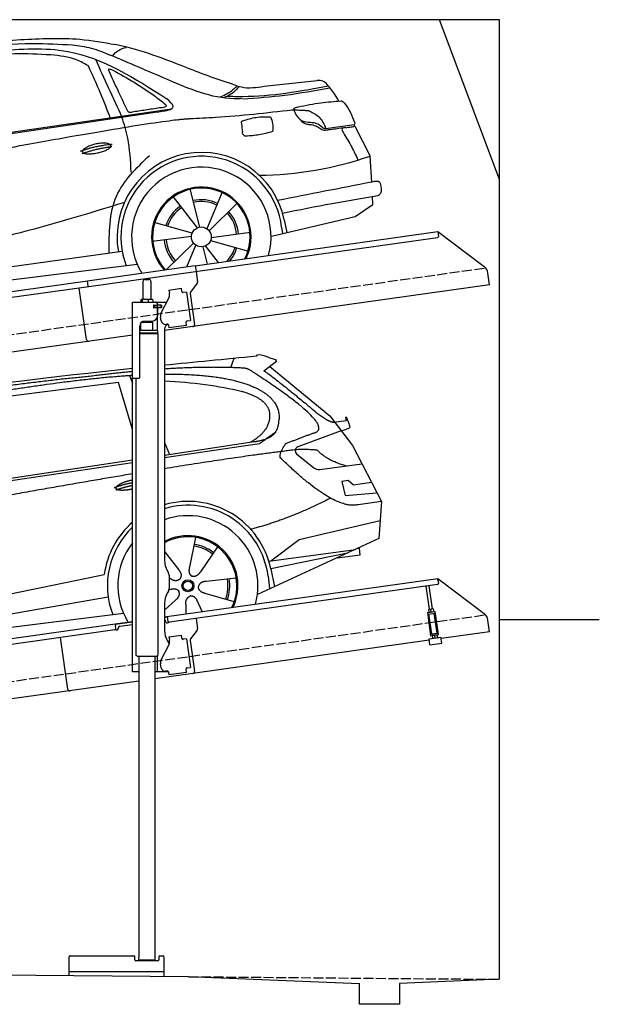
# Model space of a CAD drawing. Extents: x 524 to 6324, y 315 to 5240.
# Tile 3 of 3: x 3424 to 6324, y 315 to 5240. Entities that reach past the tile are written whole.
import ezdxf

# ---------------------------------------------------------------- set-up
doc = ezdxf.new("R2010")
doc.units = 0
doc.header["$LTSCALE"] = 10
doc.header["$MEASUREMENT"] = 0
doc.linetypes.add('GEN3', pattern=[6.25, 5, -1.25])
doc.layers.get('0').update_dxf_attribs({"linetype": 'CONTINUOUS'})
for name, color, linetype in [('3', 6, 'GEN3'), ('CAR', 1, 'CONTINUOUS'), ('SICHTBARE_KANTEN_DIN_', 7, 'CONTINUOUS')]:
    doc.layers.add(name, color=color, linetype=linetype)
doc.layers.add('AM_0', color=7, linetype='CONTINUOUS', lineweight=30)

# ---------------------------------------------------------------- blocks, each defined once
blk = doc.blocks.new('car_150')
at = {"layer": 'CAR'}
for p, q in [((13419.2, 1691), (13440.8, 1736.1)), ((12852.3, 1684.4), (12150.5, 1682.1)), ((12893.2, 1443.1), (12852.3, 1684.4)), ((12911.4, 1713.8), (12921.4, 1673.7)), ((13649.1, 1693.4), (13579.8, 1653)), ((13612.7, 1672.2), (13882, 1390.9)), ((13821.3, 1410.9), (13867.6, 1371.9)), ((13882, 1390.9), (13975.4, 1230.3)), ((13044.2, 1359.1), (13061.8, 1297.5)), ((13896.3, 1358), (13960.6, 1358.2)), ((10839.1, 1237.2), (12874.8, 1292.4)), ((13035, 1284), (13434.9, 1294.1)), ((13036.5, 1296.8), (13490.1, 1309.1)), ((13434.9, 1294.1), (13517.7, 1297.1)), ((13928.7, 1310.6), (13703.2, 1256.7)), ((13928.7, 1310.6), (13956.3, 1315.1)), ((10792.4, 1227), (12873.3, 1279.9)), ((13693.4, 1223.4), (13769.9, 1143.6)), ((13975.4, 1230.3), (14085, 934.5)), ((13799.3, 1131.2), (14011, 1134.1)), ((13933.1, 1058.7), (13900.4, 1058.1)), ((13900.4, 1058.1), (13908.6, 986.7)), ((13957.3, 1033.3), (13933.1, 1058.7)), ((14047.8, 1034.9), (13957.3, 1033.3)), ((13908.6, 986.7), (14067.8, 981)), ((14085, 934.5), (13968.1, 932.9)), ((14085, 934.5), (14050.3, 752)), ((13141, 869.2), (13092, 726)), ((13654.4, 796.4), (14067.1, 840.8)), ((12978, 818.6), (13036.1, 720.2)), ((13244.2, 809.3), (13143.9, 695.8)), ((13500.7, 706.9), (13654.4, 796.4)), ((12632.4, 738.6), (12664.9, 741.2)), ((14050.3, 752), (13413, 548)), ((10765.8, 586.7), (12632.4, 738.6)), ((13489.8, 706.7), (13927.7, 712.7)), ((13886, 699.4), (13494.9, 667.6)), ((13947.4, 714.7), (13934, 714.7)), ((13947.5, 682.1), (13947.4, 714.7)), ((12984.9, 685.1), (12991.3, 680.2)), ((13318, 642.1), (13166.6, 644.4)), ((13494.9, 667.6), (13502.3, 576.6)), ((13831.6, 682), (13947.5, 682.1)), ((10786.5, 535.1), (12670.6, 626.7)), ((12976.6, 624.6), (12979.5, 625.3)), ((13477, 633.5), (13477, 568.5)), ((12942.4, 527.2), (13003.7, 570.3)), ((13047.9, 495.3), (13052.4, 542.1)), ((13127.9, 496.8), (13108.7, 559.2)), ((13292.9, 525.4), (13154, 585.7)), ((10688.1, 535.1), (12736.4, 536.2))]:
    blk.add_line(p, q, dxfattribs=at)
for radius in [30.1, 23.6]:
    blk.add_circle((13073.2, 633.8), radius, dxfattribs=at)
for centre, radius, start, end in [((13707.9, 1237.3), 20, 103.4358, 223.7473), ((13798.8, 1171.2), 40, 223.7473, 270.7861), ((13073.6, 633.3), 403.4, 0.0315, 99.935), ((13073.6, 633.3), 422.7, 4.6504, 99.1419), ((13073.6, 633.3), 422.7, 124.0292, 165.2126), ((13073.6, 633.3), 403.4, 126.4564, 193.9312), ((13073.2, 633.8), 200.6, 117.1152, 118.6429), ((13073.2, 633.8), 200.6, 45.1152, 74.5463), ((13073.2, 633.8), 209.6, 45.262, 74.3995), ((13073.2, 633.8), 200.6, 333.1152, 2.5463), ((13073.2, 633.8), 209.6, 333.262, 2.3995)]:
    blk.add_arc(centre, radius, start, end, dxfattribs=at)
at = {"layer": 'CAR', "color": 1}
for radius, start, end in [(350.6, 337.8443, 102.4953), (350.6, 135.1816, 204.2079), (245, 326.7419, 111.5119), (250.6, 327.615, 110.8156)]:
    blk.add_arc((13073.2, 633.8), radius, start, end, dxfattribs=at)
at = {"layer": 'CAR'}
for points, degree in [([(11210.2, 1685.6), (11542.9, 1749.4), (12105.1, 1762), (12930.5, 1747.4)], 3), ([(12704.3, 1733.1), (12355.7, 1743.2), (11740.1, 1722.1)], 2), ([(12928.4, 1730.7), (12821.6, 1733.6), (12704.3, 1733.1)], 2), ([(13480.9, 1680.7), (13311.8, 1711.2), (13088.8, 1724)], 2), ([(13091.3, 1744.3), (13237.9, 1741.3), (13392.2, 1737.5), (13554.4, 1733)], 3), ([(13554.4, 1733), (13562.4, 1752.7), (13610.5, 1716.8), (13648.2, 1701.9)], 3), ([(13085.7, 1699.1), (13316, 1672.5), (13510.3, 1621.4), (13649.5, 1535.3), (13627.4, 1407.4)], 4), ([(13531.1, 1651.2), (13504.7, 1676.4), (13480.9, 1680.7)], 2), ([(13649.1, 1693.4), (13650.8, 1695), (13646.2, 1697.1), (13650.7, 1700.9), (13648.2, 1701.9)], 4), ([(13081.7, 1665.8), (13216.8, 1643.4), (13354, 1605.1), (13455.3, 1568)], 3), ([(13782.7, 1314.6), (13923.3, 1322), (13531.1, 1651.2)], 2), ([(13579.8, 1653), (13583.8, 1663.8), (13821.3, 1410.9)], 2), ([(13455.3, 1568), (13571.8, 1520.1), (13582.6, 1454.2)], 2), ([(13582.6, 1454.2), (13589.9, 1359.8), (13473.4, 1308.7)], 2), ([(13490.1, 1309.1), (13540.2, 1310.5), (13607.7, 1314), (13619.9, 1364.1), (13627.4, 1407.4)], 4), ([(13517.7, 1297.1), (13547.8, 1313.8), (13602.8, 1344.7)], 2), ([(13867.6, 1371.9), (13876, 1364.8), (13894, 1355.1), (13898.5, 1357.6), (13900.4, 1359.2)], 4), ([(13960.6, 1358.2), (13957.9, 1406.1), (13973.8, 1323.1)], 2), ([(13609.5, 1213.7), (13606.8, 1237.9), (13646, 1280.8)], 2), ([(13646, 1280.8), (13782.7, 1314.6)], 1), ([(13973.8, 1323.1), (13974.1, 1319.4), (13966.4, 1316.7), (13956.3, 1315.1)], 3), ([(13710.6, 1243.2), (13442.1, 1244.8), (13028.3, 1229.3)], 2), ([(13798.7, 1227.2), (13797.4, 1230.2), (13710.6, 1243.2)], 2), ([(12866.3, 1222.8), (11949.2, 1183.9), (10404.4, 1071.4)], 2), ([(12775.3, 1160.9), (12774.4, 1168.7), (12785.6, 1178.2), (12809.4, 1187.4), (12837.3, 1192.4), (12862.6, 1193)], 5), ([(13968.1, 932.9), (13845.3, 918), (13609.5, 1213.7)], 2), ([(13931.8, 1133), (13845.5, 1166.6), (13798.7, 1227.2)], 2), ([(12766.3, 1166), (12812.1, 1177.1), (12861, 1179.8)], 2), ([(12773.7, 1153.3), (12815.9, 1162.4), (12859.4, 1166.5)], 2), ([(12857.1, 1147.9), (12833.5, 1145.1), (12808.5, 1145), (12787.3, 1147.9), (12776.2, 1153.7), (12775.3, 1160.9)], 5), ([(13835.3, 982), (13612, 900.6), (13419.6, 876.1)], 2), ([(13036.1, 720.2), (13054.6, 694.2), (13038.2, 672.9)], 2), ([(13092, 726), (13087.7, 713.3), (13084, 699.2), (13088.6, 685.5), (13099.5, 679.2)], 4), ([(13143.9, 695.8), (13135.1, 685.8), (13124.6, 675.6), (13110.4, 672.8), (13099.5, 679.2)], 4), ([(12991.3, 680.2), (13015.2, 659), (13038.2, 672.9)], 2), ([(13166.6, 644.4), (13134.8, 647.5), (13124.4, 622.8)], 2), ([(12979.5, 625.3), (13010, 634.8), (13025.2, 612.6)], 2), ([(13003.7, 570.3), (13031.3, 586.5), (13025.2, 612.6)], 2), ([(13154, 585.7), (13123.7, 595.9), (13124.4, 622.8)], 2), ([(13052.4, 542.1), (13052.7, 574.1), (13078.5, 581.6)], 2), ([(13112.1, 548.2), (13105.2, 579.4), (13078.5, 581.6)], 2)]:
    blk.add_open_spline(points, degree=degree, dxfattribs=at)
blk.add_open_spline([(11380.1, 1676.4), (11407, 1677.9), (11545.9, 1684.7), (12131.3, 1711.8), (12584.9, 1726.7), (12852.7, 1717.4), (12926.2, 1712.9)], degree=4, knots=[0.0821318, 0.0821318, 0.0821318, 0.0821318, 0.0821318, 0.258851, 0.508851, 0.6086078, 0.6086078, 0.6086078, 0.6086078, 0.6086078], dxfattribs=at)
blk = doc.blocks.new('car_150_')
at = {"layer": 'CAR'}
for p, q in [((6993.7, 5277.2), (7129.2, 5288.8)), ((8349.8, 5065.2), (8614.8, 5095.9)), ((5703.5, 4603.8), (7806, 4931.3)), ((5748.6, 4619.9), (7887.1, 4949.3)), ((8659.8, 4857.1), (8801.1, 4877.5)), ((8805, 4869.2), (8883.2, 4720.4)), ((8891.2, 4589.9), (8883.2, 4720.4)), ((8033.2, 4358.3), (7982.9, 4548.5)), ((8143.1, 4534), (8068.7, 4350.5)), ((7897.5, 4510.1), (8019.3, 4353.9)), ((8898.1, 4478.2), (8895.6, 4518.3)), ((8079.5, 4340.6), (8219, 4479.2)), ((8810.7, 4417.6), (8898.1, 4478.2)), ((8391.6, 4316.2), (8810.7, 4417.6)), ((8455.6, 4397.8), (8469.1, 4334.6)), ((7994.7, 4327.2), (7804.9, 4378.7)), ((8442.3, 4361.7), (8446.4, 4329.7)), ((7795.4, 4285.5), (7991.5, 4312.9)), ((8087.2, 4291.6), (8277, 4240.1)), ((8286.5, 4333.3), (8090.4, 4305.9)), ((8002.4, 4278.2), (7867.9, 4144.6)), ((7969.2, 4159.6), (8013.2, 4268.3)), ((8048.7, 4260.5), (8071.6, 4173.8)), ((8127.2, 4182.1), (8062.7, 4264.8)), ((7646, 4233.7), (5761.2, 3956.2)), ((5689.3, 3904.2), (7721.3, 4169.7))]:
    blk.add_line(p, q, dxfattribs=at)
blk.add_circle((8041, 4309.4), 49.6, dxfattribs=at)
for centre, radius, start, end in [((8042.2, 4309.4), 422.7, 12.065, 190.707), ((8042.2, 4309.4), 403.4, 7.4461, 201.5292), ((8307.4, 6330.9), 1710.3, 270.6601, 289.6726), ((8041, 4309.4), 348.9, 345.0424, 211.6777), ((8041, 4309.4), 249, 334.6275, 221.995), ((8041, 4309.4), 244.1, 333.8517, 222.7626), ((8041, 4309.4), 186.2, 64.7762, 103.2667), ((8041, 4309.4), 176.5, 64.6018, 103.1816), ((8041, 4309.4), 186.2, 124.7762, 163.2667), ((8041, 4309.4), 176.5, 124.6018, 163.1816), ((8041, 4309.4), 186.2, 4.7762, 43.2667), ((8041, 4309.4), 176.5, 4.6018, 43.1816), ((8041, 4309.4), 186.2, 184.7762, 223.2667), ((8041, 4309.4), 176.5, 184.6018, 223.1816), ((8041, 4309.4), 176.5, 316.6896, 343.1816), ((8041, 4309.4), 186.2, 320.3371, 343.2667)]:
    blk.add_arc(centre, radius, start, end, dxfattribs=at)
for points, degree, knots in [([(6590.3, 5194.3), (6790.1, 5231.4), (7055.2, 5280.6), (7323.2, 5267.8), (7389.2, 5264.7)], 3, [0, 0, 0, 0, 605.994997, 803.781644, 803.781644, 803.781644, 803.781644]), ([(7129.2, 5288.8), (7228.1, 5294.9), (7387.4, 5304.7), (7544.3, 5278.3), (7603.8, 5268.4)], 3, [0, 0, 0, 0, 296.050466, 476.332401, 476.332401, 476.332401, 476.332401]), ([(7010.2, 5233), (7130.8, 5242.4), (7438, 5266.3), (7702.5, 5100), (7863.2, 4999)], 3, [0, 0, 0, 0, 355.261483, 904.814862, 904.814862, 904.814862, 904.814862]), ([(7389.2, 5264.7), (7420.8, 5260.7), (7486.1, 5252.6), (7547.1, 5227.9), (7578.6, 5215.1)], 3, [0, 0, 0, 0, 95.129403, 196.544102, 196.544102, 196.544102, 196.544102]), ([(7590.1, 5210.4), (7598.8, 5221.2), (7616.6, 5243), (7643.8, 5250.6), (7657.5, 5254.4)], 3, [0, 0, 0, 0, 40.483158, 82.304269, 82.304269, 82.304269, 82.304269]), ([(8191, 5074.7), (8107.9, 5098.3), (7930.3, 5167), (7746.4, 5237.4), (7603.8, 5268.4)], 3, [5.571538, 5.571538, 5.571538, 5.571538, 32.165526, 64.936902, 64.936902, 64.936902, 64.936902]), ([(7280.4, 5213.4), (7220.4, 5216.3), (7078, 5223.2), (6937, 5200.9), (6855.4, 5188)], 3, [0, 0, 0, 0, 179.578451, 426.729981, 426.729981, 426.729981, 426.729981]), ([(7469.5, 5159.8), (7450.1, 5170.8), (7392.1, 5203.7), (7325, 5209.6), (7280.4, 5213.4)], 3, [0, 0, 0, 0, 66.345015, 198.470892, 198.470892, 198.470892, 198.470892]), ([(8238.8, 5002.4), (8225.9, 5001.9), (8097.3, 4997.4), (7874.9, 5091.2), (7673.8, 5175.3), (7578.6, 5215.1)], 3, [0, 0, 0, 0, 38.601997, 385.248101, 697.121472, 697.121472, 697.121472, 697.121472]), ([(7582.2, 4896.4), (7565.7, 4939), (7531.3, 5028.2), (7490.7, 5114.7), (7469.5, 5159.8)], 3, [0, 0, 0, 0, 136.989327, 286.582756, 286.582756, 286.582756, 286.582756]), ([(7575.1, 5131.1), (7572.7, 5136.8), (7566.4, 5151.1), (7582.7, 5144.2), (7592.5, 5140)], 3, [0, 0, 0, 0, 14.214257, 36.026738, 36.026738, 36.026738, 36.026738]), ([(7668, 4935.3), (7650.2, 4969.8), (7620.8, 5036.6), (7588.5, 5099.8), (7575.1, 5131.1)], 3, [2.591518, 2.591518, 2.591518, 2.591518, 14.396583, 24.038621, 24.038621, 24.038621, 24.038621]), ([(7592.5, 5140), (7663.4, 5100.7), (7754.6, 5050.2), (7836.7, 4986.2), (7855.1, 4971.8)], 3, [0, 0, 0, 0, 242.296972, 312.074439, 312.074439, 312.074439, 312.074439]), ([(8191, 5074.7), (8205.8, 5069.3), (8256.7, 5050.7), (8311.1, 5059.2), (8349.8, 5065.2)], 3, [0, 0, 0, 0, 46.804205, 160.961784, 160.961784, 160.961784, 160.961784]), ([(8659.2, 5083.2), (8653.8, 5087.2), (8640.8, 5096.8), (8624.4, 5096.2), (8614.8, 5095.9)], 3, [0, 0, 0, 0, 19.609343, 47.348199, 47.348199, 47.348199, 47.348199]), ([(8723.8, 4994.4), (8716.5, 5006.5), (8697.8, 5038.1), (8673.9, 5066), (8659.2, 5083.2)], 3, [0, 0, 0, 0, 42.278278, 110.016544, 110.016544, 110.016544, 110.016544]), ([(8213.4, 5067), (8204.8, 5057.5), (8180.8, 5030.7), (8147.4, 5016.7), (8125.8, 5007.6)], 3, [0, 0, 0, 0, 37.936628, 106.922734, 106.922734, 106.922734, 106.922734]), ([(8224.6, 5063.8), (8219.5, 5057.3), (8207.5, 5042.1), (8182.3, 5022), (8161, 5011.9), (8149.7, 5006.6)], 3, [0, 0, 0, 0, 24.71914, 58.083873, 95.394075, 95.394075, 95.394075, 95.394075]), ([(8163.6, 5014.3), (8190.3, 5013.8), (8360.5, 5010.7), (8528.5, 5042.5), (8670.3, 5069.3)], 3, [0, 0, 0, 0, 79.824219, 510.28314, 510.28314, 510.28314, 510.28314]), ([(8240.9, 5001), (8312.1, 5006.7), (8458.8, 5018.5), (8603.3, 5046.3), (8677.8, 5060.7)], 3, [0, 0, 0, 0, 213.973217, 441.202015, 441.202015, 441.202015, 441.202015]), ([(7806, 4931.3), (7851.9, 4937.1), (7921.3, 4946), (7877.9, 4985.6), (7863.2, 4999)], 3, [0, 0, 0, 0, 93.644646, 141.842533, 141.842533, 141.842533, 141.842533]), ([(8521.1, 4963.5), (8558.7, 4971.4), (8629.4, 4986.3), (8701.3, 4992.4), (8734.9, 4995.3)], 3, [0, 0, 0, 0, 115.283952, 216.335245, 216.335245, 216.335245, 216.335245]), ([(8734.9, 4995.3), (8735.5, 4995.3), (8742.3, 4994.7), (8774, 4959.5), (8789.9, 4921.4), (8803.6, 4888.9)], 3, [0, 0, 0, 0, 1.734697, 20.495648, 128.700618, 128.700618, 128.700618, 128.700618]), ([(7690.7, 4930.9), (7682.9, 4929), (7673.3, 4926.7), (7668.9, 4934), (7668, 4935.3)], 3, [0, 0, 0, 0, 20.033107, 24.561149, 24.561149, 24.561149, 24.561149]), ([(7827.4, 4952.7), (7804.1, 4948.8), (7758.6, 4941.2), (7712.9, 4934.3), (7690.7, 4930.9)], 3, [0, 0, 0, 0, 70.948783, 138.444185, 138.444185, 138.444185, 138.444185]), ([(7855.1, 4971.8), (7856.9, 4969.4), (7866.6, 4956.8), (7844.9, 4954.5), (7827.4, 4952.7)], 3, [0, 0, 0, 0, 8.218705, 42.579443, 42.579443, 42.579443, 42.579443]), ([(8489.1, 4946.9), (8362.2, 4931.3), (8192.7, 4910.5), (8022.3, 4901.3), (7979.4, 4899)], 3, [0, 0, 0, 0, 383.276615, 511.9713, 511.9713, 511.9713, 511.9713]), ([(8499.4, 4953.2), (8499.6, 4954.1), (8500.1, 4956.8), (8502.7, 4957.8), (8504.4, 4958.4)], 3, [0, 0, 0, 0, 2.821477, 7.666518, 7.666518, 7.666518, 7.666518]), ([(8514.3, 4920.1), (8507.6, 4929.7), (8500.3, 4940.1), (8499.5, 4952.2), (8499.4, 4953.2)], 3, [0, 0, 0, 0, 33.566473, 36.446484, 36.446484, 36.446484, 36.446484]), ([(8504.4, 4958.4), (8507.8, 4959.8), (8513.2, 4962), (8519, 4963.1), (8521.1, 4963.5)], 3, [0, 0, 0, 0, 10.993467, 17.505662, 17.505662, 17.505662, 17.505662]), ([(8578.5, 4942.4), (8595.8, 4933.8), (8633.1, 4915.4), (8650.5, 4877.5), (8659.8, 4857.1)], 3, [0, 0, 0, 0, 56.143574, 121.02194, 121.02194, 121.02194, 121.02194]), ([(7687.8, 4631.1), (7684.2, 4688.1), (7678.4, 4781.5), (7650.4, 4870.6), (7639.4, 4905.3)], 3, [0, 0, 0, 0, 170.454794, 279.374153, 279.374153, 279.374153, 279.374153]), ([(8245.8, 4892.2), (8242.8, 4891.2), (8235.4, 4888.9), (8236.5, 4880.8), (8237.1, 4876.1)], 3, [0, 0, 0, 0, 8.69426, 20.870259, 20.870259, 20.870259, 20.870259]), ([(8244.9, 4892.1), (8266.5, 4899), (8311.3, 4913.4), (8358.3, 4912.8), (8382.6, 4912.4)], 3, [0, 0, 0, 0, 67.706114, 140.005181, 140.005181, 140.005181, 140.005181]), ([(8382.6, 4912.4), (8386.9, 4901.5), (8396, 4877.8), (8394.2, 4852.5), (8393.3, 4838.9)], 3, [0, 0, 0, 0, 34.900949, 75.090232, 75.090232, 75.090232, 75.090232]), ([(8645.2, 4860.1), (8634.4, 4868.9), (8603, 4892.4), (8542.9, 4879.7), (8521, 4910.7), (8514.3, 4920.1)], 3, [0.658544, 0.658544, 0.658544, 0.658544, 4.748765, 12.290755, 15.589596, 15.589596, 15.589596, 15.589596]), ([(8581.1, 4874.9), (8574.1, 4874.8), (8553.6, 4874.6), (8539.3, 4890.4), (8529.9, 4900.7)], 3, [0, 0, 0, 0, 20.376363, 59.606847, 59.606847, 59.606847, 59.606847]), ([(8803.6, 4888.9), (8804.6, 4886.7), (8806.7, 4882.3), (8803, 4879.1), (8801.1, 4877.5)], 3, [0, 0, 0, 0, 6.560892, 13.117252, 13.117252, 13.117252, 13.117252]), ([(8260.3, 4814.7), (8256.8, 4815.3), (8246, 4817.1), (8244, 4829), (8242.7, 4837)], 3, [0, 0, 0, 0, 9.934216, 31.059147, 31.059147, 31.059147, 31.059147]), ([(8393.3, 4838.9), (8371.3, 4832.7), (8327.5, 4820.2), (8282.1, 4816.4), (8259.4, 4814.5)], 3, [0, 0, 0, 0, 68.25117, 136.398239, 136.398239, 136.398239, 136.398239]), ([(8629.7, 4855.7), (8623.1, 4860), (8608.2, 4869.6), (8590.8, 4873), (8581.1, 4874.9)], 3, [0, 0, 0, 0, 23.382166, 52.652276, 52.652276, 52.652276, 52.652276]), ([(8664.2, 4847.7), (8660, 4847.2), (8647.9, 4845.9), (8636.9, 4851.8), (8629.7, 4855.7)], 3, [0, 0, 0, 0, 12.334473, 36.077303, 36.077303, 36.077303, 36.077303]), ([(8645.2, 4860.1), (8647, 4858.9), (8651.5, 4856.3), (8656.7, 4856.7), (8659.8, 4857.1)], 3, [0.11133, 0.11133, 0.11133, 0.11133, 0.733961, 1.64284, 1.64284, 1.64284, 1.64284]), ([(8752.5, 4860.5), (8727.9, 4857.2), (8698.8, 4853.2), (8669.8, 4848.6), (8664.2, 4847.7)], 3, [0, 0, 0, 0, 7.10149, 8.807008, 8.807008, 8.807008, 8.807008]), ([(8759.3, 4861.5), (8751.5, 4860.6), (8734.7, 4858.6), (8743.2, 4843.3), (8747.8, 4835.1)], 3, [0, 0, 0, 0, 18.78232, 40.52492, 40.52492, 40.52492, 40.52492]), ([(8747.8, 4835.1), (8762.5, 4811.6), (8789.4, 4768.5), (8811, 4722.5), (8820.8, 4701.6)], 3, [0, 0, 0, 0, 83.27798, 152.299671, 152.299671, 152.299671, 152.299671]), ([(8757.3, 4861.2), (8766.9, 4862.5), (8782.9, 4864.6), (8798.7, 4867.9), (8805, 4869.2)], 3, [0, 0, 0, 0, 29.138804, 48.348385, 48.348385, 48.348385, 48.348385]), ([(7442.5, 4729.7), (7440.4, 4737.7), (7458.8, 4757), (7537.7, 4789), (7634.5, 4769.9), (7553.7, 4725.9), (7469.8, 4714.2), (7444.6, 4721.7), (7442.5, 4729.7)], 5, [0, 0, 0, 0, 0, 0, 0.300106, 0.500106, 0.700106, 1, 1, 1, 1, 1, 1]), ([(7581.1, 4224.1), (7579.8, 4324.9), (7577.1, 4516.8), (7713.1, 4650.8), (7777.7, 4714.5)], 3, [0, 0, 0, 0, 288.299349, 549.189347, 549.189347, 549.189347, 549.189347]), ([(8935.7, 4582.7), (8934.4, 4584.7), (8925.5, 4598.3), (8907, 4593.8), (8891.2, 4589.9)], 3, [0, 0, 0, 0, 6.947087, 47.332504, 47.332504, 47.332504, 47.332504]), ([(8922.6, 4523), (8927.9, 4526.8), (8946.9, 4540.2), (8940.4, 4564.9), (8935.7, 4582.7)], 3, [0, 0, 0, 0, 18.607322, 66.126339, 66.126339, 66.126339, 66.126339]), ([(8446.2, 4431.7), (8528.5, 4449), (8686.8, 4482.3), (8846.1, 4509.8), (8922.6, 4523)], 3, [0, 0, 0, 0, 252.396589, 485.064773, 485.064773, 485.064773, 485.064773]), ([(7654.8, 4478.5), (7470.6, 4420.5), (6844.5, 4223.3), (6193.7, 4129.8), (5734.4, 4063.7)], 3, [0, 0, 0, 0, 579.00444, 1967.110779, 1967.110779, 1967.110779, 1967.110779])]:
    blk.add_open_spline(points, degree=degree, knots=knots, dxfattribs=at)
for points, degree in [([(7639.4, 4905.3), (7594.8, 5000.9), (7550.3, 5096.5), (7505.7, 5192.1)], 3), ([(8578.5, 4942.4), (8576.8, 4945.2), (8489.1, 4946.9)], 2), ([(7979.4, 4899), (7725, 4888.3), (5338.8, 4399.4)], 2), ([(8237.1, 4876.1), (8239, 4863.1), (8240.8, 4850), (8242.7, 4837)], 3), ([(8805, 4869.2), (8803.7, 4871.9), (8802.4, 4874.7), (8801.1, 4877.5)], 3), ([(7432.9, 4733.6), (7502, 4760.2), (7591.2, 4770)], 2), ([(7441.9, 4722), (7513, 4747.3), (7590.2, 4757.9)], 2), ([(8891.2, 4589.9), (8734.4, 4558.1), (8577.5, 4526.3), (8420.6, 4494.5)], 3)]:
    blk.add_open_spline(points, degree=degree, dxfattribs=at)

msp = doc.modelspace()

# ---------------------------------------------------------------- linework, layer by layer
for p, q in [((5824.1, 5240), (524.1, 5240)), ((5824.1, 4440), (5524.1, 5240)), ((5824.1, 440), (5824.1, 5240)), ((4302.6, 4009.4), (5515.7, 4179.9)), ((5514.9, 4149.5), (4303.8, 3979.3)), ((5515.7, 4179.9), (5519.2, 4155.1)), ((5515.7, 4179.9), (5747.6, 4005.1)), ((3762.8, 3934.5), (4302.5, 4010.4)), ((4302.5, 4010.4), (4306.8, 3979.7)), ((4303.8, 3979.3), (3770.1, 3904.3)), ((4050.8, 3940.6), (4070.8, 3940.6)), ((4306.8, 3979.7), (4313.9, 3929.3)), ((5775.3, 3913.4), (5767.1, 3972.1)), ((1284.1, 3585.2), (3762.9, 3933.6)), ((3770.1, 3904.3), (1284.1, 3554.9)), ((3758.7, 3640.1), (3722.5, 3897.6)), ((3766.7, 3906.8), (3762.8, 3934.5)), ((4040.8, 3930.6), (4040.8, 3840.6)), ((4080.8, 3930.6), (4080.8, 3840.6)), ((5775.3, 3913.4), (4148.8, 3684.8)), ((4170.7, 3887.9), (4233.1, 3896.6)), ((4235.4, 3880.8), (4233.1, 3896.6)), ((4312, 3921.9), (4278.6, 3877.7)), ((4132.6, 3773.5), (4170.1, 3847.1)), ((4170.7, 3887.9), (4173, 3872)), ((4173.6, 3867.8), (4173, 3872)), ((4235.4, 3880.8), (4235.5, 3879.8)), ((4241.1, 3875.6), (4242.1, 3875.7)), ((4258, 3877.9), (4242.1, 3875.7)), ((4258, 3877.9), (4278, 3735.3)), ((4276.7, 3870.3), (4298.4, 3716)), ((3988.8, 3827.6), (4160.2, 3827.6)), ((3988.8, 3447.6), (3988.8, 3827.6)), ((4030.9, 3838.2), (4030.9, 3827.6)), ((4051.6, 3840.6), (4033.6, 3840.6)), ((4036.6, 3838.2), (4036.6, 3827.6)), ((4078.6, 3840.6), (4051.6, 3840.6)), ((4066.5, 3838.2), (4066.5, 3827.6)), ((4088.3, 3840.6), (4078.6, 3840.6)), ((4090.7, 3838.2), (4090.7, 3827.6)), ((4097.5, 3811.6), (4093.8, 3811.6)), ((4131.8, 3799.6), (4093.9, 3799.6)), ((4094.8, 3801.8), (4094.8, 3809)), ((4097.5, 3811.6), (4109.8, 3811.6)), ((4109.8, 3799.1), (4097.5, 3799.1)), ((4097.8, 3811.6), (4097.8, 3799.6)), ((4111.8, 3811.6), (4109.8, 3811.6)), ((4111.8, 3811.6), (4112.8, 3811.6)), ((4112.8, 3817.6), (4112.8, 3814.6)), ((4113.5, 3811.6), (4112.8, 3811.6)), ((4112.8, 3799.6), (4112.8, 3811.6)), ((4112.8, 3796.1), (4112.8, 3757.6)), ((4131.1, 3811.6), (4113.5, 3811.6)), ((4113.8, 3812.1), (4113.8, 3827.6)), ((4132.8, 3812.1), (4113.8, 3812.1)), ((4113.8, 3684.7), (4113.8, 3799.1)), ((4132.8, 3799.1), (4113.8, 3799.1)), ((4131.1, 3811.6), (4131.8, 3811.6)), ((4131.8, 3799.6), (4131.8, 3811.6)), ((4133.8, 3811.1), (4133.8, 3800.1)), ((4131.9, 3733), (4129.1, 3752.8)), ((4024.8, 3450.6), (4024.8, 3707.6)), ((4090.8, 3724.6), (4030.8, 3723.9)), ((4030.8, 3684.7), (4030.8, 3723.9)), ((4042.8, 3724), (4042.8, 3731.6)), ((4049.8, 3732.6), (4087.8, 3732.6)), ((4078.8, 3724.5), (4078.8, 3732.6)), ((4090.8, 3684.6), (4090.8, 3724.6)), ((4162.4, 3717.1), (4154.5, 3715.9)), ((4168.1, 3712.8), (4170.2, 3697.9)), ((4259.3, 3710.5), (4170.2, 3697.9)), ((4256.9, 3727.3), (4257.1, 3726.3)), ((4259.3, 3710.5), (4257.1, 3726.3)), ((4262.2, 3733.1), (4261.2, 3733)), ((4262.2, 3733.1), (4278, 3735.3)), ((3988.8, 3662.4), (1284.1, 3282.2)), ((4115.8, 3684.6), (4024.8, 3684.6)), ((4115.8, 3671.4), (4024.8, 3671.4)), ((4112.8, 3669.6), (4024.8, 3669.6)), ((4115.8, 3667.9), (4024.8, 3667.9)), ((4112.8, 3669.6), (4115.8, 3671.4)), ((4112.8, 3669.6), (4115.8, 3667.9)), ((4113.8, 3669.1), (4113.8, 3670.2)), ((4115.8, 3671.4), (4115.8, 3684.6)), ((4115.8, 3667.9), (4115.9, 2072.6)), ((4148.8, 3692.6), (4148.8, 2534.3)), ((3988.8, 1977.6), (3988.8, 3447.6)), ((3988.8, 3447.6), (4021.8, 3447.6)), ((4005.8, 3447.6), (4005.9, 2072.6)), ((4162.2, 2484.3), (4168.5, 2473.4)), ((4148.8, 2252.8), (5515.7, 2444.9)), ((4171.8, 2460.9), (4171.8, 2394.3)), ((5514.9, 2414.5), (4173.1, 2225.9)), ((5516.8, 2437), (5515.7, 2444.9)), ((5515.7, 2444.9), (5747.6, 2270.1)), ((5516.8, 2437), (5519.2, 2420.1)), ((4168.5, 2381.8), (4162.2, 2371)), ((5473.7, 2290.9), (5457.5, 2406.4)), ((5489.6, 2293.1), (5473.3, 2408.6)), ((4148.8, 2321), (4148.8, 2184.7)), ((5463.9, 2274.5), (5503.5, 2280.1)), ((5463.9, 2274.5), (5480.2, 2158.7)), ((5465, 2266.6), (5504.6, 2272.2)), ((5470.5, 2290.4), (5469.8, 2289.9)), ((5469.8, 2289.9), (5471.8, 2276.1)), ((5492.8, 2293.5), (5470.5, 2290.4)), ((5485.4, 2168.5), (5471.5, 2267.5)), ((5472.6, 2275.7), (5471.8, 2276.1)), ((5483.5, 2278.8), (5481.9, 2290.5)), ((5492.8, 2293.5), (5493.6, 2293.2)), ((5493.6, 2293.2), (5495.5, 2279.4)), ((5494.8, 2278.9), (5495.5, 2279.4)), ((5512.1, 2172.2), (5498.1, 2271.3)), ((5519.8, 2164.2), (5503.5, 2280.1)), ((1284.1, 1850.2), (3901.6, 2218)), ((3901.6, 2218), (3988.8, 2230.3)), ((3901.6, 2218), (3902.7, 2210.1)), ((3988.8, 2226.3), (3902.1, 2214.1)), ((4164.5, 2251), (4148.8, 2248.8)), ((4155.1, 2228.4), (4155.2, 2227.4)), ((4160.9, 2223.2), (4165.8, 2223.9)), ((4167.5, 2230.2), (4164, 2254.9)), ((4306.8, 2244.7), (4313.9, 2194.3)), ((5775.3, 2178.4), (5767.1, 2237.1)), ((5824.1, 2240), (6324.1, 2240)), ((3900.8, 2187.6), (1284.1, 1819.9)), ((3905, 2193.3), (3902.7, 2210.1)), ((3908.3, 2187.7), (3913.3, 2188.4)), ((3917.6, 2194), (3917.4, 2195)), ((3925.9, 2206.3), (3988.8, 2215.2)), ((4312, 2186.9), (4278.6, 2142.7)), ((5479.1, 2166.6), (5518.7, 2172.2)), ((5485.4, 2168.5), (5512.1, 2172.2)), ((5491, 2168.3), (5490.8, 2169.3)), ((5506.8, 2170.5), (5506.7, 2171.5)), ((5775.3, 2178.4), (5532.7, 2144.3)), ((3664.6, 1891.9), (3628.5, 2149.4)), ((3664.6, 1891.9), (3628.5, 2149.4)), ((4162.2, 2134.7), (4172.2, 2117.3)), ((4170.7, 2152.9), (4233.1, 2161.6)), ((4170.7, 2152.9), (4173, 2137)), ((4173.6, 2132.8), (4173, 2137)), ((4235.4, 2145.8), (4233.1, 2161.6)), ((4235.4, 2145.8), (4235.5, 2144.8)), ((4241.1, 2140.6), (4242.1, 2140.7)), ((4258, 2142.9), (4242.1, 2140.7)), ((4258, 2142.9), (4278, 2000.3)), ((4276.7, 2135.3), (4298.4, 1981)), ((5473.3, 2136), (4289.9, 1969.7)), ((5472.3, 2142.6), (5531.8, 2151)), ((5476.5, 2112.9), (5472.3, 2142.6)), ((5476.5, 2112.9), (5535.9, 2121.3)), ((5480.2, 2158.7), (5519.8, 2164.2)), ((5488.8, 2159.9), (5488.2, 2159.4)), ((5488.2, 2159.4), (5490.1, 2145.6)), ((5490.9, 2145.2), (5490.1, 2145.6)), ((5500.2, 2160), (5501.8, 2148.3)), ((5511.1, 2163), (5511.9, 2162.7)), ((5511.9, 2162.7), (5513.9, 2148.9)), ((5513.2, 2148.4), (5513.9, 2148.9)), ((5535.9, 2121.3), (5531.8, 2151)), ((4005.9, 2072.6), (4005.9, 2061.6)), ((4115.9, 2072.6), (4115.9, 2061.6)), ((4132.6, 2038.5), (4170.1, 2112.1)), ((4012.9, 2054.6), (4005.9, 2061.6)), ((4108.9, 2054.6), (4012.9, 2054.6)), ((4020.9, 2054.6), (4021, 549.6)), ((4100.9, 2054.6), (4101, 538.6)), ((4108.9, 2054.6), (4115.9, 2061.6)), ((4113.8, 1977.6), (4113.8, 2059.6)), ((4020.9, 1977.6), (3988.8, 1977.6)), ((4168.1, 1977.6), (4100.9, 1977.6)), ((4131.9, 1998), (4129.1, 2017.8)), ((4162.4, 1982.1), (4154.5, 1980.9)), ((4168.1, 1977.8), (4170.2, 1962.9)), ((4259.3, 1975.5), (4170.2, 1962.9)), ((4256.9, 1992.3), (4257.1, 1991.3)), ((4259.3, 1975.5), (4257.1, 1991.3)), ((4262.2, 1998.1), (4261.2, 1998)), ((4262.2, 1998.1), (4278, 2000.3)), ((4020.9, 1931.9), (1284.1, 1547.2)), ((4289.9, 1969.7), (4100.9, 1943.1)), ((3671, 459.7), (3671, 552.6)), ((3676, 557.6), (3996, 557.6)), ((4001, 537.6), (4001, 552.6)), ((4021, 538.6), (4021, 549.6)), ((4121, 552.6), (4121, 537.6)), ((4126, 557.6), (4141, 557.6)), ((4146, 552.6), (4146, 455.2)), ((4116, 532.6), (4006, 532.6)), ((4022, 537.6), (4021, 538.6)), ((4022, 537.6), (4100, 537.6)), ((4035, 537.6), (4035, 532.6)), ((4087, 537.6), (4087, 532.6)), ((4100, 537.6), (4101, 538.6)), ((524.1, 490), (4269.1, 454)), ((4146, 477.6), (3671, 477.6)), ((4269.1, 454), (5124.1, 419.9)), ((5124.1, 315), (5124.1, 419.9)), ((5824.1, 440), (5323.6, 419.9)), ((5323.6, 419.9), (5324.1, 315)), ((5324.1, 315), (5124.1, 315))]:
    msp.add_line(p, q)
for points in [[(4168.1, 3712.8, 0), (4168.1, 3712.8, 0), (4168.1, 3712.8, 0), (4168.1, 3712.8, 0), (4168.1, 3712.8, 0), (4168.1, 3712.8, 0), (4168.1, 3712.8, 0), (4168.1, 3712.9, 0), (4168.1, 3712.9, 0), (4168.1, 3712.9, 0), (4168.1, 3712.9, 0), (4168.1, 3712.9, 0), (4168.1, 3712.9, 0), (4168.1, 3712.9, 0), (4168.1, 3712.9, 0), (4168.1, 3712.9, 0), (4168.1, 3712.9, 0), (4168.1, 3712.9, 0), (4168.1, 3712.9, 0), (4168.1, 3712.9, 0), (4168.1, 3713, 0), (4168.1, 3713, 0), (4168.1, 3713, 0), (4168.1, 3713, 0), (4168.1, 3713, 0), (4168.1, 3713, 0), (4168.1, 3713, 0), (4168.1, 3713, 0), (4168.1, 3713, 0), (4168.1, 3713, 0), (4168.1, 3713, 0), (4168, 3713, 0), (4168, 3713, 0), (4168, 3713.1, 0), (4168, 3713.1, 0), (4168, 3713.1, 0), (4168, 3713.1, 0), (4168, 3713.1, 0), (4168, 3713.1, 0), (4168, 3713.1, 0), (4168, 3713.1, 0), (4168, 3713.1, 0), (4168, 3713.1, 0), (4168, 3713.1, 0), (4168, 3713.1, 0), (4168, 3713.1, 0), (4168, 3713.2, 0), (4168, 3713.2, 0), (4168, 3713.2, 0), (4168, 3713.2, 0), (4168, 3713.2, 0), (4168, 3713.2, 0), (4168, 3713.2, 0), (4168, 3713.2, 0), (4168, 3713.2, 0), (4168, 3713.2, 0), (4168, 3713.2, 0), (4168, 3713.2, 0), (4168, 3713.2, 0), (4168, 3713.3, 0), (4168, 3713.3, 0), (4168, 3713.3, 0), (4168, 3713.3, 0), (4168, 3713.3, 0), (4168, 3713.3, 0), (4168, 3713.3, 0), (4168, 3713.3, 0), (4168, 3713.3, 0), (4168, 3713.3, 0), (4168, 3713.3, 0), (4168, 3713.3, 0), (4168, 3713.3, 0), (4168, 3713.4, 0), (4168, 3713.4, 0), (4168, 3713.4, 0), (4168, 3713.4, 0), (4168, 3713.4, 0), (4168, 3713.4, 0), (4168, 3713.4, 0), (4168, 3713.4, 0), (4168, 3713.4, 0), (4168, 3713.4, 0), (4168, 3713.4, 0), (4168, 3713.4, 0), (4168, 3713.4, 0), (4168, 3713.5, 0), (4167.9, 3713.5, 0), (4167.9, 3713.5, 0), (4167.9, 3713.5, 0), (4167.9, 3713.5, 0), (4167.9, 3713.5, 0), (4167.9, 3713.5, 0), (4167.9, 3713.5, 0), (4167.9, 3713.5, 0), (4167.9, 3713.5, 0), (4167.9, 3713.5, 0), (4167.9, 3713.5, 0), (4167.9, 3713.5, 0), (4167.9, 3713.6, 0), (4167.9, 3713.6, 0), (4167.9, 3713.6, 0), (4167.9, 3713.6, 0), (4167.9, 3713.6, 0), (4167.9, 3713.6, 0), (4167.9, 3713.6, 0), (4167.9, 3713.6, 0), (4167.9, 3713.6, 0), (4167.9, 3713.6, 0), (4167.9, 3713.6, 0), (4167.9, 3713.6, 0), (4167.9, 3713.6, 0), (4167.9, 3713.7, 0), (4167.9, 3713.7, 0), (4167.9, 3713.7, 0), (4167.9, 3713.7, 0), (4167.9, 3713.7, 0), (4167.9, 3713.7, 0), (4167.9, 3713.7, 0), (4167.9, 3713.7, 0), (4167.9, 3713.7, 0), (4167.9, 3713.7, 0), (4167.9, 3713.7, 0), (4167.9, 3713.7, 0), (4167.9, 3713.7, 0), (4167.9, 3713.8, 0), (4167.9, 3713.8, 0), (4167.9, 3713.8, 0), (4167.8, 3713.8, 0)], [(4168.1, 1977.8, 0), (4168.1, 1977.8, 0), (4168.1, 1977.8, 0), (4168.1, 1977.8, 0), (4168.1, 1977.8, 0), (4168.1, 1977.8, 0), (4168.1, 1977.8, 0), (4168.1, 1977.9, 0), (4168.1, 1977.9, 0), (4168.1, 1977.9, 0), (4168.1, 1977.9, 0), (4168.1, 1977.9, 0), (4168.1, 1977.9, 0), (4168.1, 1977.9, 0), (4168.1, 1977.9, 0), (4168.1, 1977.9, 0), (4168.1, 1977.9, 0), (4168.1, 1977.9, 0), (4168.1, 1977.9, 0), (4168.1, 1977.9, 0), (4168.1, 1978, 0), (4168.1, 1978, 0), (4168.1, 1978, 0), (4168.1, 1978, 0), (4168.1, 1978, 0), (4168.1, 1978, 0), (4168.1, 1978, 0), (4168.1, 1978, 0), (4168.1, 1978, 0), (4168.1, 1978, 0), (4168.1, 1978, 0), (4168, 1978, 0), (4168, 1978, 0), (4168, 1978.1, 0), (4168, 1978.1, 0), (4168, 1978.1, 0), (4168, 1978.1, 0), (4168, 1978.1, 0), (4168, 1978.1, 0), (4168, 1978.1, 0), (4168, 1978.1, 0), (4168, 1978.1, 0), (4168, 1978.1, 0), (4168, 1978.1, 0), (4168, 1978.1, 0), (4168, 1978.1, 0), (4168, 1978.2, 0), (4168, 1978.2, 0), (4168, 1978.2, 0), (4168, 1978.2, 0), (4168, 1978.2, 0), (4168, 1978.2, 0), (4168, 1978.2, 0), (4168, 1978.2, 0), (4168, 1978.2, 0), (4168, 1978.2, 0), (4168, 1978.2, 0), (4168, 1978.2, 0), (4168, 1978.2, 0), (4168, 1978.3, 0), (4168, 1978.3, 0), (4168, 1978.3, 0), (4168, 1978.3, 0), (4168, 1978.3, 0), (4168, 1978.3, 0), (4168, 1978.3, 0), (4168, 1978.3, 0), (4168, 1978.3, 0), (4168, 1978.3, 0), (4168, 1978.3, 0), (4168, 1978.3, 0), (4168, 1978.3, 0), (4168, 1978.4, 0), (4168, 1978.4, 0), (4168, 1978.4, 0), (4168, 1978.4, 0), (4168, 1978.4, 0), (4168, 1978.4, 0), (4168, 1978.4, 0), (4168, 1978.4, 0), (4168, 1978.4, 0), (4168, 1978.4, 0), (4168, 1978.4, 0), (4168, 1978.4, 0), (4168, 1978.4, 0), (4168, 1978.5, 0), (4167.9, 1978.5, 0), (4167.9, 1978.5, 0), (4167.9, 1978.5, 0), (4167.9, 1978.5, 0), (4167.9, 1978.5, 0), (4167.9, 1978.5, 0), (4167.9, 1978.5, 0), (4167.9, 1978.5, 0), (4167.9, 1978.5, 0), (4167.9, 1978.5, 0), (4167.9, 1978.5, 0), (4167.9, 1978.5, 0), (4167.9, 1978.6, 0), (4167.9, 1978.6, 0), (4167.9, 1978.6, 0), (4167.9, 1978.6, 0), (4167.9, 1978.6, 0), (4167.9, 1978.6, 0), (4167.9, 1978.6, 0), (4167.9, 1978.6, 0), (4167.9, 1978.6, 0), (4167.9, 1978.6, 0), (4167.9, 1978.6, 0), (4167.9, 1978.6, 0), (4167.9, 1978.6, 0), (4167.9, 1978.7, 0), (4167.9, 1978.7, 0), (4167.9, 1978.7, 0), (4167.9, 1978.7, 0), (4167.9, 1978.7, 0), (4167.9, 1978.7, 0), (4167.9, 1978.7, 0), (4167.9, 1978.7, 0), (4167.9, 1978.7, 0), (4167.9, 1978.7, 0), (4167.9, 1978.7, 0), (4167.9, 1978.7, 0), (4167.9, 1978.7, 0), (4167.9, 1978.8, 0), (4167.9, 1978.8, 0), (4167.9, 1978.8, 0), (4167.8, 1978.8, 0)]]:
    msp.add_polyline3d(points)
for centre, radius, start, end in [((5514.2, 4154.4), 5, 278, 8), ((5717.5, 3965.2), 50, 8, 53), ((4050.8, 3930.6), 10, 90, 180), ((4070.8, 3930.6), 10, 0, 90), ((4304, 3927.9), 10, 323, 8), ((4138.9, 3863), 35, 333, 8), ((4240.5, 3880.5), 5, 188, 278), ((4286.6, 3871.7), 10, 143, 188), ((4039.3, 3833.1), 9.81, 138.3564, 148.753), ((4034.1, 3837.9), 2.75, 100.7661, 142.4343), ((4033.7, 3838.5), 2.09, 44.8448, 91.5619), ((4029.6, 3834.1), 8.11, 30.3376, 47.0532), ((4051.5, 3793.3), 47.4, 71.4743, 108.3354), ((4078.6, 3809.3), 31.3, 67.162, 112.72), ((4085.3, 3835.2), 6.2, 28.4134, 60.7068), ((4094.8, 3811.6), 1, 48.5904, 221.4096), ((4094.8, 3799.1), 1, 138.5904, 311.4096), ((4091.8, 3809), 3, 0, 41.4096), ((4091.8, 3801.8), 3, 318.5904, 0), ((4097.5, 3814.6), 3, 228.5904, 270), ((4097.5, 3796.1), 3, 90, 131.4096), ((4102.8, 3817.6), 10, 0, 90), ((4109.8, 3814.6), 3, 270, 0), ((4109.8, 3796.1), 3, 0, 90), ((4132.8, 3811.1), 1, 0, 90), ((4132.8, 3800.1), 1, 270, 0), ((4087.8, 3757.6), 25, 270, 0), ((4163.8, 3757.6), 35, 153, 188), ((4049.8, 3707.6), 25, 90, 180), ((4151.7, 3735.7), 20, 188, 278), ((4173.8, 3692.6), 25, 108.6472, 180), ((4163.1, 3712.1), 5, 19.537, 98), ((4261.9, 3728), 5, 98, 188), ((4288.5, 3714.6), 10, 278, 8), ((3768.6, 3641.5), 10, 188, 278), ((4021.8, 3450.6), 3, 270, 0), ((4248.8, 2534.3), 100, 180, 210), ((4146.8, 2460.9), 25, 0, 30), ((5514.2, 2419.4), 5, 278, 8), ((4248.8, 2321), 100, 150, 180), ((4146.8, 2394.3), 25, 330, 0), ((5478.2, 2273.5), 17.4, 77.7758, 118.2123), ((5475.3, 2294), 17.3, 257.7374, 298.2906), ((5490.1, 2275.1), 17.4, 77.8275, 118.1868), ((5487.2, 2295.8), 17.4, 257.806, 298.1683), ((5717.5, 2230.2), 50, 8, 53), ((4145.2, 2227), 10, 8, 68.7289), ((4160.2, 2228.1), 5, 188, 278), ((4165.1, 2228.8), 5, 278, 334.7633), ((4172.4, 2230.9), 5, 188, 278), ((3900.1, 2192.6), 5, 278, 8), ((3907.7, 2192.6), 5, 221.2367, 278), ((3912.6, 2193.3), 5, 278, 8), ((3927.3, 2196.4), 10, 98, 188), ((4248.8, 2184.7), 100, 180, 210), ((4304, 2192.9), 10, 323, 8), ((4138.9, 2128), 35, 333, 8), ((4240.5, 2145.5), 5, 188, 278), ((4286.6, 2136.7), 10, 143, 188), ((5496.5, 2143), 17.4, 77.7758, 118.2123), ((5493.6, 2163.5), 17.3, 257.7374, 298.2906), ((5508.4, 2144.6), 17.4, 77.8275, 118.1868), ((5505.5, 2165.3), 17.4, 257.806, 298.1683), ((4165.9, 2364.2), 321, 254.6793, 254.6861), ((4163.8, 2022.6), 35, 153, 188), ((4151.7, 2000.7), 20, 188, 278), ((4163.1, 1977.1), 5, 19.537, 98), ((4261.9, 1993), 5, 98, 188), ((4288.5, 1979.6), 10, 278, 8), ((3674.5, 1893.3), 10, 188, 278), ((3674.5, 1893.3), 10, 188, 278), ((3676, 552.6), 5, 90, 180), ((3996, 552.6), 5, 0, 90), ((4126, 552.6), 5, 90, 180), ((4141, 552.6), 5, 0, 90), ((4006, 537.6), 5, 180, 270), ((4116, 537.6), 5, 270, 0)]:
    msp.add_arc(centre, radius, start, end)
at = {"layer": '3'}
for p, q in [((747.5, 3294.7), (5754.9, 3998.4)), ((747.5, 1559.7), (5754.9, 2263.4)), ((4269.1, 453.1), (5824.1, 440))]:
    msp.add_line(p, q, dxfattribs=at)
at = {"layer": 'SICHTBARE_KANTEN_DIN_'}
msp.add_arc((3769.6, 3907.2), 3, 188, 278, dxfattribs=at)

# ---------------------------------------------------------------- block references
at = {"layer": 'AM_0', "rotation": 359.5505213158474}
msp.add_blockref('car_150_', (-3741.7, -92.6), dxfattribs=at)
at = {"layer": 'CAR', "color": 2, "rotation": 6.973897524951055}
msp.add_blockref('car_150', (-8633.8, 192.1), dxfattribs=at)

doc.saveas('drawing.dxf')
